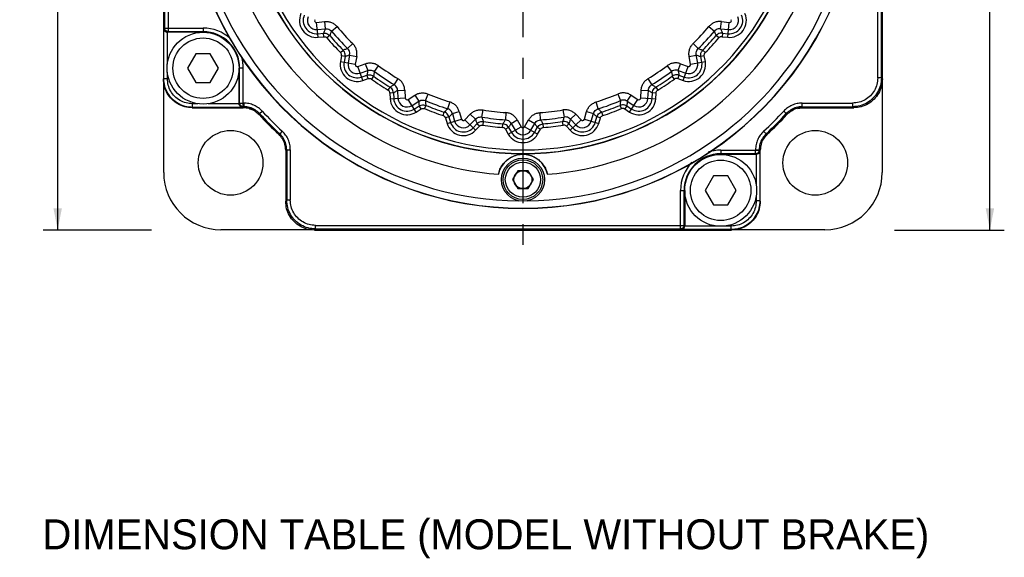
# Model space of a CAD drawing. Extents: x -75 to 555, y -102 to 343.
# Tile 3 of 24: x 16 to 98, y 146 to 191. Entities that reach past the tile are written whole.
import ezdxf
from ezdxf.enums import TextEntityAlignment as Align

# ---------------------------------------------------------------- set-up
doc = ezdxf.new("R2010")
doc.units = 0
doc.header["$LTSCALE"] = 23.1
doc.header["$MEASUREMENT"] = 0
doc.linetypes.add('CENTER', pattern=[0.6, 0.375, -0.075, 0.075, -0.075])
doc.layers.get('0').update_dxf_attribs({"linetype": 'CONTINUOUS'})
doc.layers.add('8_ALL_NOTES_BALLOONS_SYMBOLS_GT', color=7, linetype='CONTINUOUS')
doc.layers.add('DEFAULT_1', color=7, linetype='CENTER')
doc.styles.add('TEXTSTYLE_0', font='txt', dxfattribs={"width": 0.8})
doc.dimstyles.new('DIMSTYLE_4', dxfattribs={"dimtxt": 2.5, "dimasz": 0.18, "dimexe": 0.18, "dimexo": 0.0625, "dimgap": 0.09, "dimtad": 0, "dimtih": 1, "dimtoh": 1, "dimdec": 4, "dimlfac": 1.666667, "dimzin": 0, "dimdsep": 46, "dimtxsty": 'Standard', "dimcen": 0.09, "dimadec": 0, "dimazin": 0, "dimtp": 0.1, "dimtm": 0.1, "dimtfac": 1, "dimtdec": 4, "dimtofl": 0, "dimtmove": 0, "dimatfit": 0, "dimfxl": 0, "dimtolj": 1, "dimtzin": 0, "dimarcsym": 0})

# ---------------------------------------------------------------- blocks, each defined once
blk = doc.blocks.new('*D10')
at = {"color": 7, "linetype": 'Continuous'}
for p, q in [((47.714, 262.886), (18.213, 262.886)), ((19.413, 262.886), (19.413, 218.231)), ((19.413, 173.576), (19.413, 218.231)), ((27.239, 173.576), (18.213, 173.576))]:
    blk.add_line(p, q, dxfattribs=at)
for points in [[(19.763, 261.086), (19.413, 262.886), (19.063, 261.086)], [(19.063, 175.376), (19.413, 173.576), (19.763, 175.376)]]:
    blk.add_solid(points, dxfattribs=at)
at = {"color": 7, "linetype": 'Continuous', "style": 'TEXTSTYLE_0', "width": 1.090909}
blk.add_text('148.9', height=2.5, rotation=90, dxfattribs=at).set_placement((18.788, 215.427), (18.788, 225.427), align=Align.FIT)
blk = doc.blocks.new('*D11')
at = {"color": 7, "linetype": 'Continuous'}
for p, q in [((68.764, 247.526), (98.407, 247.526)), ((97.207, 247.526), (97.207, 210.551)), ((97.207, 173.576), (97.207, 210.551)), ((89.239, 173.576), (98.407, 173.576))]:
    blk.add_line(p, q, dxfattribs=at)
for points in [[(97.557, 245.726), (97.207, 247.526), (96.857, 245.726)], [(96.857, 175.376), (97.207, 173.576), (97.557, 175.376)]]:
    blk.add_solid(points, dxfattribs=at)
at = {"color": 7, "linetype": 'Continuous', "style": 'TEXTSTYLE_0', "width": 1.090909}
blk.add_text('123.3', height=2.5, rotation=90, dxfattribs=at).set_placement((96.582, 206.394), (96.582, 216.394), align=Align.FIT)

msp = doc.modelspace()

# ---------------------------------------------------------------- linework, layer by layer
at = {"color": 7, "linetype": 'Continuous'}
for p, q in [((28.239069, 220.976505), (28.239069, 186.175774)), ((28.328182, 220.887393), (28.328182, 190.428551)), ((28.628136, 220.887393), (28.628136, 190.128596)), ((88.239069, 186.175774), (88.239069, 220.976505)), ((87.850003, 186.264886), (87.850003, 217.023683)), ((88.149957, 186.264886), (88.149957, 216.723729)), ((41.023736, 190.89715), (41.681941, 190.96633)), ((41.1545, 189.653019), (41.023736, 190.89715)), ((41.681941, 190.96633), (41.744649, 190.369707)), ((74.73349, 190.369707), (74.796198, 190.96633)), ((74.796198, 190.96633), (75.454403, 190.89715)), ((75.323639, 189.653019), (75.454403, 190.89715)), ((28.328182, 190.428551), (28.27058, 190.370949)), ((28.27058, 186.207285), (28.27058, 190.370949)), ((28.328182, 190.428551), (31.547228, 190.428551)), ((28.570534, 187.402004), (28.570534, 190.07614)), ((31.547228, 190.07614), (28.570534, 190.07614)), ((28.628136, 190.128596), (28.575679, 190.07614)), ((28.628136, 190.128596), (31.547228, 190.128596)), ((31.547228, 190.428551), (31.547228, 190.07614)), ((41.086444, 190.300527), (41.744649, 190.369707)), ((41.123146, 189.95133), (41.596764, 190.001109)), ((41.628118, 189.702798), (41.596764, 190.001109)), ((42.266703, 190.158948), (42.726051, 190.544812)), ((73.752088, 190.544812), (74.211435, 190.158948)), ((74.73349, 190.369707), (75.391695, 190.300527)), ((74.881375, 190.001109), (74.850021, 189.702798)), ((74.881375, 190.001109), (75.354993, 189.95133)), ((41.1545, 189.653019), (41.628118, 189.702798)), ((42.115491, 189.794277), (41.887481, 189.599382)), ((44.030775, 189.133369), (43.610061, 188.705712)), ((72.868077, 188.705712), (72.447363, 189.133369)), ((74.590657, 189.599382), (74.362647, 189.794277)), ((74.850021, 189.702798), (75.323639, 189.653019)), ((30.950048, 188.27614), (30.257228, 187.07614)), ((32.144408, 188.27614), (30.950048, 188.27614)), ((32.837228, 187.07614), (32.144408, 188.27614)), ((43.022466, 188.371562), (43.23465, 188.583578)), ((43.779211, 188.16873), (43.658602, 187.517982)), ((43.779211, 188.16873), (44.369074, 188.059406)), ((72.109065, 188.059406), (72.698928, 188.16873)), ((72.819537, 187.517982), (72.698928, 188.16873)), ((73.243489, 188.583578), (73.455672, 188.371562)), ((43.105214, 188.104884), (43.018429, 187.636631)), ((43.018429, 187.636631), (44.248465, 187.408658)), ((43.400146, 188.050221), (43.105214, 188.104884)), ((43.400146, 188.050221), (43.31336, 187.581969)), ((44.369074, 188.059406), (44.248465, 187.408658)), ((44.459249, 187.228631), (45.083118, 187.449555)), ((45.083118, 187.449555), (45.283371, 186.884056)), ((71.194768, 186.884056), (71.395021, 187.449555)), ((71.395021, 187.449555), (72.01889, 187.228631)), ((72.229674, 187.408658), (72.109065, 188.059406)), ((72.229674, 187.408658), (73.45971, 187.636631)), ((73.372924, 188.104884), (73.077993, 188.050221)), ((73.164778, 187.581969), (73.077993, 188.050221)), ((73.45971, 187.636631), (73.372924, 188.104884)), ((28.570534, 186.207285), (28.570534, 186.750275)), ((30.257228, 187.07614), (30.950048, 185.87614)), ((32.144408, 185.87614), (32.837228, 187.07614)), ((34.899639, 187.07614), (34.547228, 187.07614)), ((34.547228, 184.107604), (34.547228, 187.07614)), ((34.599684, 184.165206), (34.599684, 187.07614)), ((34.899639, 183.865252), (34.899639, 187.07614)), ((44.876836, 186.049402), (44.459249, 187.228631)), ((44.659502, 186.663133), (45.283371, 186.884056)), ((45.840202, 186.800992), (46.19678, 187.283426)), ((70.281359, 187.283426), (70.637937, 186.800992)), ((71.194768, 186.884056), (71.818636, 186.663133)), ((71.601303, 186.049402), (72.01889, 187.228631)), ((28.239069, 186.175774), (28.27058, 186.207285)), ((28.260015, 178.37614), (28.260015, 186.016775)), ((28.27058, 186.207285), (28.570534, 186.207285)), ((30.950048, 185.87614), (32.144408, 185.87614)), ((44.776709, 186.332151), (45.22562, 186.491119)), ((44.876836, 186.049402), (45.325747, 186.20837)), ((45.325747, 186.20837), (45.22562, 186.491119)), ((45.778299, 186.411096), (45.602086, 186.168358)), ((47.794949, 186.215563), (47.485695, 185.701509)), ((68.992444, 185.701509), (68.683189, 186.215563)), ((70.876052, 186.168358), (70.699839, 186.411096)), ((71.252519, 186.491119), (71.152392, 186.20837)), ((71.152392, 186.20837), (71.601303, 186.049402)), ((71.252519, 186.491119), (71.70143, 186.332151)), ((88.149957, 186.264886), (87.850003, 186.264886)), ((88.239069, 186.175774), (88.149957, 186.264886)), ((88.218123, 186.016775), (88.218123, 178.37614)), ((46.99234, 185.23942), (47.149167, 185.495111)), ((47.4346, 185.015126), (47.135057, 184.999428)), ((47.135057, 184.999428), (47.159981, 184.523853)), ((47.4346, 185.015126), (47.459524, 184.539552)), ((47.775526, 185.218851), (48.374613, 185.250248)), ((47.775526, 185.218851), (47.810164, 184.557928)), ((48.374613, 185.250248), (48.40925, 184.589325)), ((50.098864, 184.370032), (50.332967, 184.922378)), ((66.145171, 184.922378), (66.379274, 184.370032)), ((68.068889, 184.589325), (68.103526, 185.250248)), ((68.103526, 185.250248), (68.702613, 185.218851)), ((68.667975, 184.557928), (68.702613, 185.218851)), ((69.018615, 184.539552), (69.043539, 185.015126)), ((69.343082, 184.999428), (69.043539, 185.015126)), ((69.318158, 184.523853), (69.343082, 184.999428)), ((69.328972, 185.495111), (69.485798, 185.23942)), ((31.116012, 184.107604), (30.670214, 184.107604)), ((30.670214, 183.80765), (30.670214, 184.107604)), ((34.547228, 184.107604), (31.978444, 184.107604)), ((34.599684, 184.165206), (34.547228, 184.11275)), ((34.599684, 184.165206), (34.939788, 184.165206)), ((34.939788, 184.165206), (34.939788, 183.865252)), ((47.159981, 184.523853), (48.40925, 184.589325)), ((48.656236, 184.463479), (49.211294, 184.823938)), ((49.337571, 183.414316), (48.656236, 184.463479)), ((48.98297, 183.960353), (49.538028, 184.320812)), ((49.211294, 184.823938), (49.538028, 184.320812)), ((52.136267, 184.257106), (51.955561, 183.685061)), ((64.522578, 183.685061), (64.341871, 184.257106)), ((66.940111, 184.320812), (67.266845, 184.823938)), ((66.940111, 184.320812), (67.495169, 183.960353)), ((67.140568, 183.414316), (67.821902, 184.463479)), ((67.266845, 184.823938), (67.821902, 184.463479)), ((68.068889, 184.589325), (69.318158, 184.523853)), ((81.538351, 184.165206), (85.750323, 184.165206)), ((81.538351, 183.865252), (81.538351, 184.165206)), ((85.750323, 184.165206), (85.750323, 183.865252)), ((30.638704, 183.77614), (30.670214, 183.80765)), ((30.638704, 183.77614), (34.900809, 183.77614)), ((34.842037, 183.80765), (30.670214, 183.80765)), ((34.899639, 183.865252), (34.842037, 183.80765)), ((34.899639, 183.865252), (34.939788, 183.865252)), ((36.262131, 183.286354), (36.482522, 183.489825)), ((49.174204, 183.665879), (49.573602, 183.92525)), ((49.337571, 183.414316), (49.736968, 183.673687)), ((49.736968, 183.673687), (49.573602, 183.92525)), ((50.129691, 183.976459), (50.015013, 183.699292)), ((51.583711, 183.120569), (51.676514, 183.405805)), ((52.350058, 183.283399), (52.925263, 183.453782)), ((52.350058, 183.283399), (52.538028, 182.648823)), ((52.925263, 183.453782), (53.113233, 182.819206)), ((53.382773, 182.754495), (53.838347, 183.23457)), ((53.838347, 183.23457), (54.273505, 182.82162)), ((54.807356, 183.000405), (54.906048, 183.59214)), ((56.814827, 183.366221), (56.772655, 182.767797)), ((59.705484, 182.767797), (59.663311, 183.366221)), ((61.572091, 183.59214), (61.670783, 183.000405)), ((62.204634, 182.82162), (62.639792, 183.23457)), ((62.639792, 183.23457), (63.095366, 182.754495)), ((63.364906, 182.819206), (63.552876, 183.453782)), ((63.552876, 183.453782), (64.12808, 183.283399)), ((63.94011, 182.648823), (64.12808, 183.283399)), ((64.801624, 183.405805), (64.894428, 183.120569)), ((66.463126, 183.699292), (66.348448, 183.976459)), ((66.904537, 183.92525), (66.74117, 183.673687)), ((66.74117, 183.673687), (67.140568, 183.414316)), ((66.904537, 183.92525), (67.303935, 183.665879)), ((79.995617, 183.489825), (80.216007, 183.286354)), ((81.538351, 183.865252), (85.750323, 183.865252)), ((81.57733, 183.77614), (85.839435, 183.77614)), ((85.839435, 183.77614), (85.750323, 183.865252)), ((52.066111, 183.005715), (51.778509, 182.920523)), ((51.778509, 182.920523), (51.913765, 182.463908)), ((51.913765, 182.463908), (53.113233, 182.819206)), ((52.066111, 183.005715), (52.201367, 182.549099)), ((54.290204, 181.893375), (53.382773, 182.754495)), ((53.817931, 182.341546), (54.273505, 182.82162)), ((54.072625, 182.09985), (54.400438, 182.445293)), ((54.618017, 182.238818), (54.400438, 182.445293)), ((54.929209, 182.624903), (54.882403, 182.328623)), ((56.542857, 182.132095), (56.566509, 182.431115)), ((57.250019, 182.469327), (57.769555, 182.769281)), ((57.250019, 182.469327), (57.580934, 181.896165)), ((57.769555, 182.769281), (58.10047, 182.196119)), ((58.377669, 182.196119), (58.708584, 182.769281)), ((58.708584, 182.769281), (59.22812, 182.469327)), ((58.897205, 181.896165), (59.22812, 182.469327)), ((59.91163, 182.431115), (59.935282, 182.132095)), ((61.595736, 182.328623), (61.54893, 182.624903)), ((62.077701, 182.445293), (61.860121, 182.238818)), ((62.077701, 182.445293), (62.405514, 182.09985)), ((62.187934, 181.893375), (63.095366, 182.754495)), ((62.204634, 182.82162), (62.660208, 182.341546)), ((63.364906, 182.819206), (64.564374, 182.463908)), ((64.276772, 182.549099), (64.412028, 183.005715)), ((64.69963, 182.920523), (64.412028, 183.005715)), ((64.564374, 182.463908), (64.69963, 182.920523)), ((38.152755, 181.819592), (37.949284, 181.599202)), ((54.290204, 181.893375), (54.618017, 182.238818)), ((57.038741, 182.133029), (56.778973, 181.983052)), ((56.778973, 181.983052), (57.017086, 181.570627)), ((57.017086, 181.570627), (58.10047, 182.196119)), ((57.038741, 182.133029), (57.276854, 181.720604)), ((59.461053, 181.570627), (58.377669, 182.196119)), ((59.201285, 181.720604), (59.439398, 182.133029)), ((59.699166, 181.983052), (59.439398, 182.133029)), ((59.461053, 181.570627), (59.699166, 181.983052)), ((61.860121, 182.238818), (62.187934, 181.893375)), ((78.528855, 181.599202), (78.325384, 181.819592)), ((38.439069, 180.237879), (38.439069, 175.975774)), ((38.528182, 180.276858), (38.828136, 180.276858)), ((38.528182, 180.276858), (38.528182, 176.064886)), ((38.828136, 180.276858), (38.828136, 176.064886)), ((74.739069, 180.236709), (77.949957, 180.236709)), ((74.739069, 180.236709), (74.739069, 179.884298)), ((77.650003, 180.276858), (77.949957, 180.276858)), ((77.650003, 179.936755), (77.650003, 180.276858)), ((77.949957, 180.236709), (77.949957, 180.276858)), ((77.949957, 180.236709), (78.007559, 180.179107)), ((78.007559, 180.179107), (78.007559, 176.007285)), ((78.039069, 175.975774), (78.039069, 180.237879)), ((77.650003, 179.936755), (74.739069, 179.936755)), ((77.707605, 179.884298), (74.739069, 179.884298)), ((77.650003, 179.936755), (77.702459, 179.884298)), ((77.707605, 179.884298), (77.707605, 177.315514)), ((57.802082, 178.52614), (57.369069, 177.77614)), ((58.676057, 178.52614), (57.802082, 178.52614)), ((59.109069, 177.77614), (58.676057, 178.52614)), ((57.369069, 177.77614), (57.802082, 177.02614)), ((58.676057, 177.02614), (59.109069, 177.77614)), ((74.14189, 178.084298), (73.449069, 176.884298)), ((75.336249, 178.084298), (74.14189, 178.084298)), ((76.029069, 176.884298), (75.336249, 178.084298)), ((57.802082, 177.02614), (58.676057, 177.02614)), ((71.386658, 176.884298), (71.739069, 176.884298)), ((71.386658, 173.665252), (71.386658, 176.884298)), ((71.686613, 173.965206), (71.686613, 176.884298)), ((71.739069, 176.884298), (71.739069, 173.907604)), ((73.449069, 176.884298), (74.14189, 175.684298)), ((75.336249, 175.684298), (76.029069, 176.884298)), ((38.439069, 175.975774), (38.528182, 176.064886)), ((38.828136, 176.064886), (38.528182, 176.064886)), ((77.707605, 176.453083), (77.707605, 176.007285)), ((78.007559, 176.007285), (77.707605, 176.007285)), ((78.039069, 175.975774), (78.007559, 176.007285)), ((74.14189, 175.684298), (75.336249, 175.684298)), ((40.679705, 173.597086), (33.039069, 173.597086)), ((40.838704, 173.57614), (40.927816, 173.665252)), ((40.838704, 173.57614), (75.639435, 173.57614)), ((40.927816, 173.965206), (71.686613, 173.965206)), ((40.927816, 173.665252), (40.927816, 173.965206)), ((40.927816, 173.665252), (71.386658, 173.665252)), ((71.386658, 173.665252), (71.44426, 173.60765)), ((75.607924, 173.60765), (71.44426, 173.60765)), ((71.686613, 173.965206), (71.739069, 173.91275)), ((74.413205, 173.907604), (71.739069, 173.907604)), ((75.607924, 173.907604), (75.064934, 173.907604)), ((75.607924, 173.60765), (75.607924, 173.907604)), ((75.639435, 173.57614), (75.607924, 173.60765)), ((83.439069, 173.597086), (75.798434, 173.597086))]:
    msp.add_line(p, q, dxfattribs=at)
for points in [[(28.628136, 190.128596), (28.513369, 190.151455), (28.416068, 190.216483), (28.35104, 190.313784), (28.328182, 190.428551)], [(34.899639, 183.865252), (34.784872, 183.888111), (34.687571, 183.953139), (34.622543, 184.05044), (34.599684, 184.165206)], [(77.949957, 180.236709), (77.927098, 180.121943), (77.86207, 180.024642), (77.764769, 179.959614), (77.650003, 179.936755)], [(71.686613, 173.965206), (71.663754, 173.85044), (71.598726, 173.753139), (71.501425, 173.688111), (71.386658, 173.665252)]]:
    msp.add_lwpolyline(points, dxfattribs=at)
for centre, radius in [((31.547228, 187.07614), 3), ((31.547228, 187.07614), 2.52), ((33.843885, 179.180956), 2.7), ((82.634253, 179.180956), 2.7), ((58.239069, 177.77614), 1.8), ((58.239069, 177.77614), 1.65), ((58.239069, 177.77614), 1.47), ((74.739069, 176.884298), 3), ((74.739069, 176.884298), 2.52), ((58.239069, 177.77614), 0.75)]:
    msp.add_circle(centre, radius, dxfattribs=at)
for centre, radius, start, end in [((58.239069, 203.57614), 28.2, 115.56774803, 64.43225197), ((58.239069, 203.57614), 28.178871, 115.54096523, 64.45903477), ((58.239069, 203.57614), 23.63771, 120.74582828, 59.25417172), ((58.239069, 203.57614), 23.621361, 120.72356071, 59.27643929), ((58.239069, 203.57614), 23.321407, 121.57386033, 58.42613967), ((58.239069, 203.57614), 27.578963, 151.12744104, 269.19208905), ((58.239069, 203.57614), 27.578963, 270.80790259, 28.87255919), ((58.239069, 203.57614), 25.437436, 154.62745628, 265.37254372), ((58.239069, 203.57614), 25.437436, 274.62745628, 25.37254372), ((41.007007, 191.056314), 1.411025, 156, 276), ((41.007007, 191.056314), 1.111071, 156, 276), ((75.471131, 191.056314), 1.411025, 264, 24), ((75.471131, 191.056314), 1.111071, 264, 24), ((41.007007, 191.056314), 0.75995, 156, 276), ((41.007007, 191.056314), 0.160041, 156, 276), ((75.471131, 191.056314), 0.75995, 264, 24), ((75.471131, 191.056314), 0.160041, 264, 24), ((31.547228, 187.07614), 3.352411, 47.4196899, 90), ((31.547228, 187.07614), 3.052457, 0, 90), ((58.239069, 203.57614), 20.85995, 220.03110847, 225.46889153), ((58.239069, 203.57614), 20.260041, 220.03110847, 225.46889153), ((58.239069, 203.57614), 20.260041, 314.53110847, 319.96889153), ((58.239069, 203.57614), 20.85995, 314.53110847, 319.96889153), ((58.239069, 203.57614), 21.511025, 220.52264898, 224.97735102), ((58.239069, 203.57614), 21.211071, 220.52264898, 224.97735102), ((58.239069, 203.57614), 21.211071, 315.02264898, 319.47735102), ((58.239069, 203.57614), 21.511025, 315.02264898, 319.47735102), ((31.547228, 187.07614), 3.352411, 0, 18.57538563), ((44.405826, 187.379493), 1.411025, 169.5, 289.5), ((44.405826, 187.379493), 1.111071, 169.5, 289.5), ((44.405826, 187.379493), 0.75995, 169.5, 289.5), ((44.405826, 187.379493), 0.160041, 169.5, 289.5), ((72.072313, 187.379493), 1.411025, 250.5, 10.5), ((72.072313, 187.379493), 1.111071, 250.5, 10.5), ((72.072313, 187.379493), 0.75995, 250.5, 10.5), ((72.072313, 187.379493), 0.160041, 250.5, 10.5), ((58.239069, 203.57614), 20.85995, 233.53110847, 238.96889153), ((58.239069, 203.57614), 20.260041, 233.53110847, 238.96889153), ((58.239069, 203.57614), 20.260041, 301.03110847, 306.46889153), ((58.239069, 203.57614), 20.85995, 301.03110847, 306.46889153), ((58.239069, 203.57614), 21.511025, 234.02264898, 238.47735102), ((58.239069, 203.57614), 21.211071, 234.02264898, 238.47735102), ((58.239069, 203.57614), 21.211071, 301.52264898, 305.97735102), ((58.239069, 203.57614), 21.511025, 301.52264898, 305.97735102), ((58.239069, 203.57614), 20.260041, 247.03110847, 252.46889153), ((58.239069, 203.57614), 20.260041, 287.53110847, 292.96889153), ((48.569072, 184.597701), 1.411025, 183, 303), ((48.569072, 184.597701), 1.111071, 183, 303), ((48.569072, 184.597701), 0.75995, 183, 303), ((48.569072, 184.597701), 0.160041, 183, 303), ((58.239069, 203.57614), 20.85995, 247.03110847, 252.46889153), ((58.239069, 203.57614), 20.85995, 287.53110847, 292.96889153), ((67.909067, 184.597701), 1.411025, 237, 357), ((67.909067, 184.597701), 1.111071, 237, 357), ((67.909067, 184.597701), 0.75995, 237, 357), ((67.909067, 184.597701), 0.160041, 237, 357), ((58.239069, 203.57614), 29.910888, 222.71414906, 227.28585094), ((58.239069, 203.57614), 29.610933, 222.71414906, 227.28585094), ((58.239069, 203.57614), 21.511025, 247.52264898, 251.97735102), ((58.239069, 203.57614), 21.211071, 247.52264898, 251.97735102), ((58.239069, 203.57614), 20.260041, 260.53110847, 265.96889153), ((58.239069, 203.57614), 20.260041, 274.03110847, 279.46889153), ((58.239069, 203.57614), 21.211071, 288.02264898, 292.47735102), ((58.239069, 203.57614), 21.511025, 288.02264898, 292.47735102), ((58.239069, 203.57614), 29.610933, 312.71414906, 317.28585094), ((58.239069, 203.57614), 29.910888, 312.71414906, 317.28585094), ((58.239069, 203.57614), 30, 222.78447903, 227.21552097), ((53.266683, 182.86466), 1.411025, 196.5, 316.5), ((53.266683, 182.86466), 1.111071, 196.5, 316.5), ((53.266683, 182.86466), 0.75995, 196.5, 316.5), ((53.266683, 182.86466), 0.160041, 196.5, 316.5), ((58.239069, 203.57614), 20.85995, 260.53110847, 265.96889153), ((58.239069, 203.57614), 21.211071, 261.02264898, 265.47735102), ((58.239069, 203.57614), 20.85995, 274.03110847, 279.46889153), ((58.239069, 203.57614), 21.211071, 274.52264898, 278.97735102), ((63.211456, 182.86466), 1.411025, 223.5, 343.5), ((63.211456, 182.86466), 1.111071, 223.5, 343.5), ((63.211456, 182.86466), 0.75995, 223.5, 343.5), ((63.211456, 182.86466), 0.160041, 223.5, 343.5), ((58.239069, 203.57614), 30, 312.78447903, 317.21552097), ((58.239069, 203.57614), 21.511025, 261.02264898, 265.47735102), ((58.239069, 182.27614), 1.111071, 210, 330), ((58.239069, 182.27614), 0.75995, 210, 330), ((58.239069, 182.27614), 0.160041, 210, 330), ((58.239069, 203.57614), 21.511025, 274.52264898, 278.97735102), ((58.239069, 182.27614), 1.411025, 210, 330), ((74.739069, 176.884298), 3.352411, 90, 108.35028379), ((58.239069, 177.77614), 2.1, 12.24744582, 167.75255418), ((74.739069, 176.884298), 3.352411, 135.77259588, 180), ((74.739069, 176.884298), 3.052457, 90, 180), ((33.039069, 178.37614), 4.779054, 180, 270), ((83.439069, 178.37614), 4.779054, 270, 360)]:
    msp.add_arc(centre, radius, start, end, dxfattribs=at)
for points in [[(41.681941, 190.96633), (41.972643, 190.961465), (42.256515, 190.885661), (42.513451, 190.743135), (42.726051, 190.544812)], [(74.796198, 190.96633), (74.505496, 190.961465), (74.221624, 190.885661), (73.964688, 190.743135), (73.752088, 190.544812)], [(28.27058, 190.370949), (28.288465, 190.275407)], [(28.288465, 190.275407), (28.333546, 190.194276), (28.400335, 190.131132), (28.482804, 190.090574)], [(28.482804, 190.090574), (28.570534, 190.076184)], [(41.744649, 190.369707), (41.695272, 190.247146), (41.645977, 190.12428), (41.596764, 190.001109)], [(41.596764, 190.001109), (41.789206, 189.990189), (41.968332, 189.918766), (42.115491, 189.794277)], [(41.744649, 190.369707), (41.938848, 190.35843), (42.119099, 190.285662), (42.266703, 190.158948)], [(42.266703, 190.158948), (42.216292, 190.037895), (42.165888, 189.916338), (42.115491, 189.794277)], [(74.73349, 190.369707), (74.539324, 190.358437), (74.359009, 190.285642), (74.211435, 190.158948)], [(74.211435, 190.158948), (74.261846, 190.037895), (74.31225, 189.916338), (74.362647, 189.794277)], [(74.881375, 190.001109), (74.688961, 189.990195), (74.509781, 189.91875), (74.362647, 189.794277)], [(74.73349, 190.369707), (74.782867, 190.247146), (74.832162, 190.12428), (74.881375, 190.001109)], [(41.628118, 189.702798), (41.723475, 189.697534), (41.814664, 189.661174), (41.887481, 189.599382)], [(44.369074, 188.059406), (44.387033, 188.349593), (44.333735, 188.638538), (44.211807, 188.905864), (44.030775, 189.133369)], [(72.109065, 188.059406), (72.091106, 188.349593), (72.144404, 188.638538), (72.266332, 188.905864), (72.447363, 189.133369)], [(74.850021, 189.702798), (74.754661, 189.697533), (74.663478, 189.661175), (74.590657, 189.599382)], [(43.105214, 188.104884), (43.107447, 188.200363), (43.078356, 188.294118), (43.022466, 188.371562)], [(43.610061, 188.705712), (43.485426, 188.664954), (43.360289, 188.624243), (43.23465, 188.583578)], [(43.400146, 188.050221), (43.404362, 188.242898), (43.347196, 188.427132), (43.23465, 188.583578)], [(43.779211, 188.16873), (43.653153, 188.129122), (43.526798, 188.089619), (43.400146, 188.050221)], [(43.779211, 188.16873), (43.783209, 188.363182), (43.724786, 188.548653), (43.610061, 188.705712)], [(72.698928, 188.16873), (72.694934, 188.363216), (72.753335, 188.548621), (72.868077, 188.705712)], [(72.698928, 188.16873), (72.824986, 188.129122), (72.95134, 188.089619), (73.077993, 188.050221)], [(72.868077, 188.705712), (72.992713, 188.664954), (73.11785, 188.624243), (73.243489, 188.583578)], [(73.077993, 188.050221), (73.073781, 188.242927), (73.13093, 188.427105), (73.243489, 188.583578)], [(73.372924, 188.104884), (73.370691, 188.20036), (73.399784, 188.294121), (73.455672, 188.371562)], [(45.083118, 187.449555), (45.366923, 187.512688), (45.660648, 187.505247), (45.943756, 187.426639), (46.19678, 187.283426)], [(71.395021, 187.449555), (71.111216, 187.512688), (70.817491, 187.505247), (70.534383, 187.426639), (70.281359, 187.283426)], [(45.283371, 186.884056), (45.26397, 186.753354), (45.24472, 186.622375), (45.22562, 186.491119)], [(45.22562, 186.491119), (45.415294, 186.525425), (45.606145, 186.497792), (45.778299, 186.411096)], [(45.283371, 186.884056), (45.474837, 186.918425), (45.667096, 186.889746), (45.840202, 186.800992)], [(45.840202, 186.800992), (45.819443, 186.671514), (45.798809, 186.54155), (45.778299, 186.411096)], [(71.194768, 186.884056), (71.003336, 186.918424), (70.811009, 186.889735), (70.637937, 186.800992)], [(70.637937, 186.800992), (70.658695, 186.671514), (70.67933, 186.54155), (70.699839, 186.411096)], [(71.252519, 186.491119), (71.062874, 186.525425), (70.871966, 186.497783), (70.699839, 186.411096)], [(71.194768, 186.884056), (71.214169, 186.753354), (71.233419, 186.622375), (71.252519, 186.491119)], [(30.638704, 183.77614), (30.017106, 183.858027), (29.439195, 184.097395), (28.941862, 184.478932), (28.560325, 184.976266), (28.320957, 185.554176), (28.239069, 186.175774)], [(30.670214, 183.80765), (30.049308, 183.889379), (29.47056, 184.129042), (28.973409, 184.510481), (28.591971, 185.007633), (28.352308, 185.586381), (28.27058, 186.207285)], [(30.670214, 184.107604), (30.131602, 184.177847), (29.622596, 184.387578), (29.185478, 184.722548), (28.850508, 185.159665), (28.640777, 185.668672), (28.570534, 186.207285)], [(45.325747, 186.20837), (45.419698, 186.225512), (45.516856, 186.211444), (45.602086, 186.168358)], [(47.485695, 185.701509), (47.374017, 185.632781), (47.261842, 185.563982), (47.149167, 185.495111)], [(47.775526, 185.218851), (47.73402, 185.408864), (47.633914, 185.575571), (47.485695, 185.701509)], [(48.374613, 185.250248), (48.324332, 185.53661), (48.205054, 185.805129), (48.024089, 186.036605), (47.794949, 186.215563)], [(68.103526, 185.250248), (68.153807, 185.53661), (68.273085, 185.805129), (68.45405, 186.036605), (68.683189, 186.215563)], [(68.702613, 185.218851), (68.744131, 185.408895), (68.8442, 185.575544), (68.992444, 185.701509)], [(68.992444, 185.701509), (69.104122, 185.632781), (69.216297, 185.563982), (69.328972, 185.495111)], [(71.152392, 186.20837), (71.058438, 186.225511), (70.961286, 186.211445), (70.876052, 186.168358)], [(88.149957, 186.264886), (88.068229, 185.64398), (87.828565, 185.065232), (87.447126, 184.568081), (86.949974, 184.186643), (86.371226, 183.94698), (85.750323, 183.865252)], [(87.850003, 186.264886), (87.77976, 185.726274), (87.570029, 185.217268), (87.23506, 184.78015), (86.797942, 184.44518), (86.288935, 184.235449), (85.750323, 184.165206)], [(88.239069, 186.175774), (88.157182, 185.554176), (87.917814, 184.976266), (87.536277, 184.478932), (87.038943, 184.097395), (86.461033, 183.858027), (85.839435, 183.77614)], [(47.135057, 184.999428), (47.114939, 185.09279), (47.064765, 185.177163), (46.99234, 185.23942)], [(47.4346, 185.015126), (47.39372, 185.203463), (47.295125, 185.369261), (47.149167, 185.495111)], [(47.775526, 185.218851), (47.662198, 185.15091), (47.548556, 185.083002), (47.4346, 185.015126)], [(49.211294, 184.823938), (49.472519, 184.951579), (49.759866, 185.012913), (50.053503, 185.002567), (50.332967, 184.922378)], [(67.266845, 184.823938), (67.005619, 184.951579), (66.718273, 185.012913), (66.424636, 185.002567), (66.145171, 184.922378)], [(68.702613, 185.218851), (68.815941, 185.15091), (68.929583, 185.083002), (69.043539, 185.015126)], [(69.043539, 185.015126), (69.084429, 185.203491), (69.182995, 185.369238), (69.328972, 185.495111)], [(69.343082, 184.999428), (69.363198, 185.092787), (69.413376, 185.177166), (69.485798, 185.23942)], [(34.561662, 184.019874), (34.547272, 184.107604)], [(36.482522, 183.489825), (36.159347, 183.774719), (35.781834, 183.988967), (35.368334, 184.12101), (34.939788, 184.165206)], [(49.538028, 184.320812), (49.71618, 184.398928), (49.909821, 184.415924), (50.098864, 184.370032)], [(49.538028, 184.320812), (49.549674, 184.189192), (49.561533, 184.057339), (49.573602, 183.92525)], [(50.098864, 184.370032), (50.108905, 184.239286), (50.119181, 184.108096), (50.129691, 183.976459)], [(52.925263, 183.453782), (52.809522, 183.720494), (52.630855, 183.953749), (52.400853, 184.136584), (52.136267, 184.257106)], [(63.552876, 183.453782), (63.668617, 183.720494), (63.847284, 183.953749), (64.077286, 184.136584), (64.341871, 184.257106)], [(66.379274, 184.370032), (66.369234, 184.239286), (66.358958, 184.108096), (66.348448, 183.976459)], [(66.940111, 184.320812), (66.761991, 184.398919), (66.568281, 184.41592), (66.379274, 184.370032)], [(66.940111, 184.320812), (66.928464, 184.189192), (66.916606, 184.057339), (66.904537, 183.92525)], [(81.538351, 184.165206), (81.109804, 184.12101), (80.696303, 183.988966), (80.31879, 183.774718), (79.995617, 183.489825)], [(34.746495, 183.825536), (34.665365, 183.870616), (34.60222, 183.937405), (34.561662, 184.019874)], [(34.842037, 183.80765), (34.746495, 183.825536)], [(34.900809, 183.77614), (34.913801, 183.805858), (34.926794, 183.835562), (34.933333, 183.850505)], [(36.221653, 183.198864), (35.840586, 183.511288), (35.388938, 183.708681), (34.900809, 183.77614)], [(34.933333, 183.850505), (34.939788, 183.865252)], [(36.262131, 183.286354), (35.88075, 183.599677), (35.428725, 183.797568), (34.939788, 183.865252)], [(35.388938, 183.708681), (35.4677, 183.684547)], [(35.4677, 183.684547), (35.621565, 183.62554)], [(35.882414, 183.484857), (36.221653, 183.198864)], [(36.221653, 183.198864), (36.235148, 183.228051), (36.248641, 183.257214), (36.262131, 183.286354)], [(49.573602, 183.92525), (49.750027, 184.002887), (49.942055, 184.02057), (50.129691, 183.976459)], [(49.736968, 183.673687), (49.824322, 183.712288), (49.922079, 183.72129), (50.015013, 183.699292)], [(51.955561, 183.685061), (51.863013, 183.592162), (51.769998, 183.499077), (51.676514, 183.405805)], [(52.066111, 183.005715), (51.982394, 183.179305), (51.847819, 183.317506), (51.676514, 183.405805)], [(52.350058, 183.283399), (52.265342, 183.458472), (52.129085, 183.597204), (51.955561, 183.685061)], [(52.350058, 183.283399), (52.255722, 183.190879), (52.161073, 183.098318), (52.066111, 183.005715)], [(53.838347, 183.23457), (54.062557, 183.419667), (54.327646, 183.546385), (54.615585, 183.604874), (54.906048, 183.59214)], [(57.769555, 182.769281), (57.594749, 183.001604), (57.366566, 183.186705), (57.100237, 183.310796), (56.814827, 183.366221)], [(58.708584, 182.769281), (58.88339, 183.001604), (59.111572, 183.186705), (59.377901, 183.310796), (59.663311, 183.366221)], [(62.639792, 183.23457), (62.415582, 183.419667), (62.150493, 183.546385), (61.862554, 183.604874), (61.572091, 183.59214)], [(64.12808, 183.283399), (64.212816, 183.4585), (64.349024, 183.597183), (64.522578, 183.685061)], [(64.12808, 183.283399), (64.222417, 183.190879), (64.317066, 183.098318), (64.412028, 183.005715)], [(64.412028, 183.005715), (64.495761, 183.179329), (64.630296, 183.317488), (64.801624, 183.405805)], [(64.522578, 183.685061), (64.615126, 183.592162), (64.708141, 183.499077), (64.801624, 183.405805)], [(66.904537, 183.92525), (66.728141, 184.00288), (66.536055, 184.020568), (66.348448, 183.976459)], [(66.74117, 183.673687), (66.653814, 183.712289), (66.556062, 183.72129), (66.463126, 183.699292)], [(81.538351, 183.865252), (81.049431, 183.797573), (80.597404, 183.599686), (80.216007, 183.286354)], [(80.256486, 183.198864), (80.242991, 183.228051), (80.229498, 183.257214), (80.216007, 183.286354)], [(81.57733, 183.77614), (81.089201, 183.708681), (80.637553, 183.511288), (80.256486, 183.198864)], [(80.637553, 183.511288), (80.708765, 183.5527)], [(80.708765, 183.5527), (80.856574, 183.62554)], [(81.137013, 183.721427), (81.57733, 183.77614)], [(81.57733, 183.77614), (81.564338, 183.805858), (81.551345, 183.835562), (81.538351, 183.865252)], [(51.778509, 182.920523), (51.737152, 183.006609), (51.668667, 183.076939), (51.583711, 183.120569)], [(54.273505, 182.82162), (54.428499, 182.939167), (54.612823, 183.000898), (54.807356, 183.000405)], [(54.273505, 182.82162), (54.315556, 182.696356), (54.357867, 182.570914), (54.400438, 182.445293)], [(54.400438, 182.445293), (54.553865, 182.56197), (54.736459, 182.623993), (54.929209, 182.624903)], [(54.807356, 183.000405), (54.847641, 182.875616), (54.888258, 182.750449), (54.929209, 182.624903)], [(56.772655, 182.767797), (56.704351, 182.65586), (56.635636, 182.543633), (56.566509, 182.431115)], [(57.038741, 182.133029), (56.916813, 182.28228), (56.753694, 182.385245), (56.566509, 182.431115)], [(57.250019, 182.469327), (57.126772, 182.619785), (56.961894, 182.722876), (56.772655, 182.767797)], [(57.250019, 182.469327), (57.179887, 182.35734), (57.109461, 182.245241), (57.038741, 182.133029)], [(59.22812, 182.469327), (59.351391, 182.619808), (59.516211, 182.722863), (59.705484, 182.767797)], [(59.22812, 182.469327), (59.298252, 182.35734), (59.368678, 182.245241), (59.439398, 182.133029)], [(59.439398, 182.133029), (59.561348, 182.282299), (59.724418, 182.385234), (59.91163, 182.431115)], [(59.705484, 182.767797), (59.773788, 182.65586), (59.842503, 182.543633), (59.91163, 182.431115)], [(61.670783, 183.000405), (61.630498, 182.875616), (61.58988, 182.750449), (61.54893, 182.624903)], [(62.077701, 182.445293), (61.9243, 182.561956), (61.741651, 182.623997), (61.54893, 182.624903)], [(62.204634, 182.82162), (62.049669, 182.939151), (61.86528, 183.000903), (61.670783, 183.000405)], [(62.204634, 182.82162), (62.162583, 182.696356), (62.120272, 182.570914), (62.077701, 182.445293)], [(64.69963, 182.920523), (64.740985, 183.006607), (64.809474, 183.076941), (64.894428, 183.120569)], [(37.861794, 181.558723), (37.890981, 181.572218), (37.920144, 181.585711), (37.949284, 181.599202)], [(38.528182, 180.276858), (38.460503, 180.765778), (38.262616, 181.217805), (37.949284, 181.599202)], [(38.828136, 180.276858), (38.783939, 180.705405), (38.651896, 181.118906), (38.437648, 181.496419), (38.152755, 181.819592)], [(54.618017, 182.238818), (54.693946, 182.296744), (54.786901, 182.328318), (54.882403, 182.328623)], [(56.778973, 181.983052), (56.718662, 182.057105), (56.635651, 182.109503), (56.542857, 182.132095)], [(59.699166, 181.983052), (59.759474, 182.057103), (59.84249, 182.109505), (59.935282, 182.132095)], [(61.860121, 182.238818), (61.78419, 182.296745), (61.691241, 182.328318), (61.595736, 182.328623)], [(78.325384, 181.819592), (78.04049, 181.496418), (77.826242, 181.118905), (77.694199, 180.705404), (77.650003, 180.276858)], [(78.528855, 181.599202), (78.215532, 181.21782), (78.017641, 180.765795), (77.949957, 180.276858)], [(78.616345, 181.558723), (78.587158, 181.572218), (78.557995, 181.585711), (78.528855, 181.599202)], [(38.439069, 180.237879), (38.371611, 180.726008), (38.174218, 181.177656), (37.861794, 181.558723)], [(38.174218, 181.177656), (38.21563, 181.106444)], [(38.21563, 181.106444), (38.288471, 180.958632)], [(78.616345, 181.558723), (78.303921, 181.177656), (78.106528, 180.726008), (78.039069, 180.237879)], [(78.106528, 180.726008), (78.130662, 180.804771)], [(78.130662, 180.804771), (78.189667, 180.95863)], [(78.330352, 181.219484), (78.616345, 181.558723)], [(38.384356, 180.678196), (38.439069, 180.237879)], [(38.439069, 180.237879), (38.468788, 180.250871), (38.498492, 180.263864), (38.528182, 180.276858)], [(77.989673, 180.083565), (77.944593, 180.002435), (77.877804, 179.93929), (77.795335, 179.898732)], [(77.964704, 180.270403), (77.949957, 180.276858)], [(78.039069, 180.237879), (78.009351, 180.250871), (77.979647, 180.263864), (77.964704, 180.270403)], [(78.007559, 180.179107), (77.989673, 180.083565)], [(56.186864, 178.221621), (56.323093, 178.637987), (56.54887, 179.028404), (56.825593, 179.339199), (57.114411, 179.563357), (57.382689, 179.710709), (57.628852, 179.805618), (57.865691, 179.865411), (58.122198, 179.897647), (58.440205, 179.890747), (58.724597, 179.840766), (59.013964, 179.746061), (59.318397, 179.59188), (59.632843, 179.357172), (59.930131, 179.02722), (60.160818, 178.624898), (60.291275, 178.221621)], [(77.795335, 179.898732), (77.707605, 179.884342)], [(40.838704, 173.57614), (40.217106, 173.658027), (39.639195, 173.897395), (39.141862, 174.278932), (38.760325, 174.776266), (38.520957, 175.354176), (38.439069, 175.975774)], [(40.927816, 173.665252), (40.30691, 173.74698), (39.728162, 173.986644), (39.231011, 174.368083), (38.849572, 174.865235), (38.609909, 175.443983), (38.528182, 176.064886)], [(40.927816, 173.965206), (40.389204, 174.035449), (39.880197, 174.24518), (39.443079, 174.580149), (39.10811, 175.017267), (38.898378, 175.526274), (38.828136, 176.064886)], [(77.707605, 176.007285), (77.637362, 175.468673), (77.427631, 174.959666), (77.092661, 174.522548), (76.655544, 174.187579), (76.146537, 173.977847), (75.607924, 173.907604)], [(78.007559, 176.007285), (77.92583, 175.386378), (77.686167, 174.807631), (77.304728, 174.310479), (76.807576, 173.929041), (76.228828, 173.689378), (75.607924, 173.60765)], [(78.039069, 175.975774), (77.957182, 175.354176), (77.717814, 174.776266), (77.336277, 174.278932), (76.838943, 173.897395), (76.261033, 173.658027), (75.639435, 173.57614)], [(71.44426, 173.60765), (71.539803, 173.625536)], [(71.539803, 173.625536), (71.620933, 173.670616), (71.684077, 173.737405), (71.724635, 173.819874)], [(71.724635, 173.819874), (71.739025, 173.907604)]]:
    msp.add_spline(points, degree=3, dxfattribs=at)
at = {"layer": 'DEFAULT_1', "color": 7, "linetype": 'CENTER'}
msp.add_line((58.239069, 198.32614), (58.239069, 171.730358), dxfattribs=at)

# ---------------------------------------------------------------- texts
at = {"layer": '8_ALL_NOTES_BALLOONS_SYMBOLS_GT', "color": 7, "linetype": 'Continuous', "style": 'TEXTSTYLE_0', "width": 0.837736}
msp.add_text('DIMENSION TABLE (MODEL WITHOUT BRAKE)', height=2.5, dxfattribs=at).set_placement((18.147184, 146.939858), (92.147184, 146.939858), align=Align.FIT)

# ---------------------------------------------------------------- dimensions: what is measured, and where the dimension line sits
at = {"color": 7, "linetype": 'Continuous'}
for base, p1, p2, angle, picture, middle in [((19.413295, 262.88614), (27.239069, 173.57614), (47.714069, 262.88614), 90, '*D10', (17.538295, 220.426881)), ((97.207186, 173.57614), (68.764069, 247.52614), (89.239069, 173.57614), 270, '*D11', (95.332186, 211.393635))]:
    dim = msp.add_linear_dim(base=base, p1=p1, p2=p2, angle=angle, dimstyle='DIMSTYLE_4', dxfattribs=at)
    dim.commit()
    dim.dimension.update_dxf_attribs({"geometry": picture, "text_midpoint": middle})

doc.saveas('drawing.dxf')
